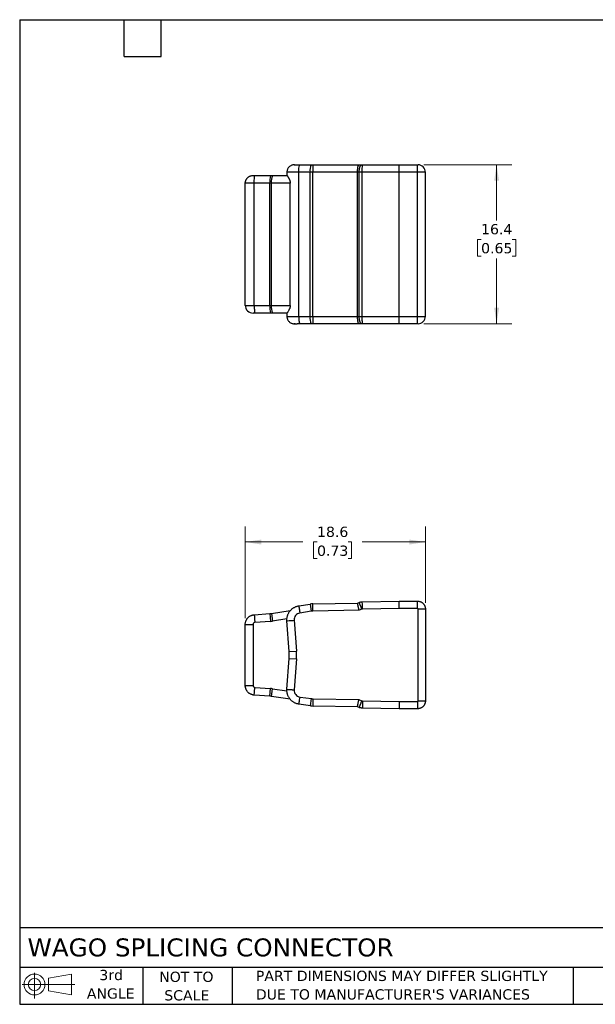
# Model space of a CAD drawing. Header units: millimetres. Extents: x 3 to 137, y 3 to 105.
# Tile 1 of 2: x 3 to 63, y 3 to 105. Entities that reach past the tile are written whole.
import ezdxf

# ---------------------------------------------------------------- set-up
doc = ezdxf.new("R2010")
doc.units = ezdxf.units.MM
doc.header["$LTSCALE"] = 0.5
doc.linetypes.add('SLD-Solid', pattern=[0])
doc.layers.add('TEXT', color=140, linetype='SLD-Solid', lineweight=25)
doc.styles.add('SLDTEXTSTYLE0', font='VERDANA.TTF')
doc.dimstyles.new('SLDDIMSTYLE0', dxfattribs={"dimtxt": 1.079004, "dimasz": 1.651, "dimexe": 0, "dimexo": 0.0625, "dimgap": 0.269751, "dimtad": 0, "dimtih": 1, "dimtoh": 1, "dimrnd": 1e-09, "dimzin": 12, "dimdsep": 46, "dimtxsty": 'SLDTEXTSTYLE0', "dimsah": 1, "dimcen": 0.09, "dimadec": 0, "dimazin": 3, "dimtfac": 1, "dimtofl": 0, "dimtmove": 0, "dimatfit": 3, "dimfxl": 0, "dimfrac": 2, "dimtolj": 1, "dimtzin": 12, "dimarcsym": 0})

# ---------------------------------------------------------------- blocks, each defined once
blk = doc.blocks.new('Block11')
at = {"color": 7, "linetype": 'SLD-Solid', "lineweight": 18}
for p, q in [((1.29, 2.66), (1.29, 0)), ((2.74, 2.08), (5.09, 2.52)), ((2.74, 0.8), (2.74, 2.08)), ((5.09, 2.52), (5.09, 0.37)), ((0, 1.44), (5.44, 1.44)), ((2.74, 0.8), (5.09, 0.37))]:
    blk.add_line(p, q, dxfattribs=at)
for radius in [1.08, 0.643]:
    blk.add_circle((1.29, 1.44), radius, dxfattribs=at)
blk = doc.blocks.new('Block12')
at = {"color": 7, "linetype": 'Continuous'}
blk.add_blockref('Block11', (0, 0), dxfattribs=at)
blk = doc.blocks.new('_D')
at = {"color": 7, "linetype": 'SLD-Solid', "lineweight": 0}
for p, q in [((26.47, 43.01), (26.47, 52.47)), ((45.07, 44.61), (45.07, 52.47)), ((26.47, 50.88), (32.42, 50.88)), ((33.88, 50.88), (33.52, 50.88)), ((33.52, 50.88), (33.52, 49.16)), ((37.09, 50.88), (37.45, 50.88)), ((37.45, 50.88), (37.45, 49.16)), ((45.07, 50.88), (38.55, 50.88)), ((33.52, 49.16), (33.88, 49.16)), ((37.45, 49.16), (37.09, 49.16))]:
    blk.add_line(p, q, dxfattribs=at)
at = {"color": 7, "linetype": 'SLD-Solid', "lineweight": 18}
for points in [[(26.47, 50.88), (28.12, 50.62), (28.12, 51.13)], [(45.07, 50.88), (43.42, 51.13), (43.42, 50.62)]]:
    blk.add_solid(points, dxfattribs=at)
at = {"color": 7, "linetype": 'SLD-Solid', "lineweight": 18, "char_height": 1.058, "attachment_point": 1, "style": 'SLDTEXTSTYLE0'}
for s, insert in [('18.6', (33.88, 52.46)), ('0.73', (33.88, 50.51))]:
    blk.add_mtext(s, dxfattribs=dict(at, insert=insert))
blk = doc.blocks.new('_D_2')
at = {"color": 7, "linetype": 'SLD-Solid', "lineweight": 0}
for p, q in [((44.9, 89.8), (54.01, 89.8)), ((52.42, 89.8), (52.42, 84.06)), ((50.82, 82.1), (50.46, 82.1)), ((50.46, 82.1), (50.46, 80.39)), ((54.03, 82.1), (54.39, 82.1)), ((54.39, 82.1), (54.39, 80.39)), ((50.46, 80.39), (50.82, 80.39)), ((54.39, 80.39), (54.03, 80.39)), ((52.42, 73.4), (52.42, 80.15)), ((44.9, 73.4), (54.01, 73.4))]:
    blk.add_line(p, q, dxfattribs=at)
at = {"color": 7, "linetype": 'SLD-Solid', "lineweight": 18}
for points in [[(52.42, 89.8), (52.17, 88.15), (52.68, 88.15)], [(52.42, 73.4), (52.68, 75.05), (52.17, 75.05)]]:
    blk.add_solid(points, dxfattribs=at)
at = {"color": 7, "linetype": 'SLD-Solid', "lineweight": 18, "char_height": 1.058, "attachment_point": 1, "style": 'SLDTEXTSTYLE0'}
for s, insert in [('16.4', (50.82, 83.69)), ('0.65', (50.82, 81.73))]:
    blk.add_mtext(s, dxfattribs=dict(at, insert=insert))

msp = doc.modelspace()

# ---------------------------------------------------------------- linework, layer by layer
for p, q in [((31.52, 89.797), (31.557, 89.797)), ((32.109, 89.797), (33.273, 89.797)), ((33.273, 89.797), (33.447, 89.797)), ((33.447, 89.797), (38.215, 89.797)), ((38.215, 89.797), (38.512, 89.797)), ((38.566, 89.797), (42.375, 89.797)), ((42.375, 89.797), (44.269, 89.797)), ((27.455, 88.697), (29.064, 88.697)), ((29.064, 88.697), (29.283, 88.697)), ((29.283, 88.697), (30.771, 88.697)), ((30.769, 89.047), (30.769, 88.697)), ((30.772, 89.047), (30.775, 89.047)), ((33.156, 89.047), (31.992, 89.047)), ((31.992, 74.147), (31.992, 89.047)), ((33.434, 89.047), (33.156, 89.047)), ((33.156, 74.147), (33.156, 89.047)), ((38.063, 89.047), (33.434, 89.047)), ((33.434, 74.147), (33.434, 89.047)), ((38.231, 89.047), (38.063, 89.047)), ((38.063, 74.147), (38.063, 89.047)), ((38.231, 74.147), (38.231, 89.047)), ((42.369, 89.047), (38.553, 89.047)), ((38.553, 74.147), (38.553, 89.047)), ((44.269, 89.047), (42.369, 89.047)), ((42.369, 74.147), (42.369, 89.047)), ((44.269, 74.147), (44.269, 89.047)), ((45.069, 87.297), (45.069, 89.047)), ((26.469, 75.297), (26.469, 87.897)), ((29.008, 87.897), (27.399, 87.897)), ((27.399, 75.297), (27.399, 87.897)), ((29.008, 75.297), (29.008, 87.897)), ((29.164, 87.897), (29.008, 87.897)), ((31.115, 87.897), (29.164, 87.897)), ((29.164, 75.297), (29.164, 87.897)), ((31.115, 75.297), (31.115, 87.897)), ((45.067, 87.297), (45.069, 87.297)), ((45.067, 85.497), (45.067, 87.297)), ((45.069, 85.497), (45.069, 87.297)), ((45.069, 85.497), (45.067, 85.497)), ((45.069, 82.497), (45.069, 85.497)), ((45.067, 82.497), (45.069, 82.497)), ((45.067, 80.697), (45.067, 82.497)), ((45.069, 80.697), (45.069, 82.497)), ((45.069, 80.697), (45.067, 80.697)), ((45.069, 77.697), (45.069, 80.697)), ((45.067, 77.697), (45.069, 77.697)), ((45.067, 75.897), (45.067, 77.697)), ((45.069, 75.897), (45.069, 77.697)), ((27.399, 75.297), (29.008, 75.297)), ((29.008, 75.297), (29.164, 75.297)), ((29.164, 75.297), (31.115, 75.297)), ((45.069, 75.897), (45.067, 75.897)), ((45.069, 74.147), (45.069, 75.897)), ((29.064, 74.497), (27.455, 74.497)), ((29.283, 74.497), (29.064, 74.497)), ((30.771, 74.497), (29.283, 74.497)), ((30.769, 74.497), (30.769, 74.147)), ((31.992, 74.147), (33.156, 74.147)), ((33.273, 73.397), (32.109, 73.397)), ((33.156, 74.147), (33.434, 74.147)), ((33.447, 73.397), (33.273, 73.397)), ((33.434, 74.147), (38.063, 74.147)), ((38.215, 73.397), (33.447, 73.397)), ((38.063, 74.147), (38.231, 74.147)), ((38.512, 73.397), (38.215, 73.397)), ((38.553, 74.147), (42.369, 74.147)), ((42.375, 73.397), (38.566, 73.397)), ((42.369, 74.147), (44.269, 74.147)), ((44.269, 73.397), (42.375, 73.397)), ((38.553, 44.71), (42.369, 44.776)), ((42.369, 44.776), (44.269, 44.776)), ((29.164, 43.503), (31.115, 43.795)), ((31.992, 44.287), (33.156, 44.471)), ((33.273, 43.73), (32.109, 43.546)), ((33.156, 44.471), (33.273, 43.73)), ((33.434, 44.495), (38.063, 44.576)), ((33.447, 43.746), (33.434, 44.495)), ((38.215, 43.829), (33.447, 43.746)), ((38.063, 44.576), (38.231, 44.644)), ((38.512, 43.949), (38.215, 43.829)), ((42.375, 44.026), (38.566, 43.96)), ((44.269, 44.026), (42.375, 44.026)), ((44.319, 34.476), (44.319, 43.976)), ((45.069, 43.976), (45.069, 34.476)), ((27.399, 43.374), (29.008, 43.486)), ((29.064, 42.688), (27.455, 42.576)), ((29.008, 43.486), (29.064, 42.688)), ((29.164, 43.503), (29.283, 42.712)), ((30.771, 42.935), (29.283, 42.712)), ((30.995, 39.565), (30.772, 42.753)), ((31.52, 42.806), (31.743, 39.617)), ((26.469, 36.076), (26.469, 42.376)), ((27.269, 42.376), (27.269, 36.076)), ((30.772, 35.678), (30.995, 38.867)), ((30.995, 39.565), (31.743, 39.617)), ((30.995, 38.867), (31.743, 38.815)), ((31.743, 38.815), (31.52, 35.626)), ((27.455, 35.877), (29.064, 35.764)), ((29.008, 34.966), (29.064, 35.764)), ((29.164, 34.949), (29.283, 35.74)), ((29.283, 35.74), (30.77, 35.518)), ((29.008, 34.966), (27.399, 35.079)), ((31.095, 34.661), (29.164, 34.949)), ((32.121, 34.884), (33.295, 34.719)), ((33.19, 33.976), (33.295, 34.719)), ((33.478, 33.956), (33.475, 34.706)), ((33.475, 34.706), (38.199, 34.624)), ((38.199, 34.624), (38.515, 34.503)), ((33.19, 33.976), (32.017, 34.141)), ((38.054, 33.876), (33.469, 33.956)), ((38.246, 33.802), (38.054, 33.876)), ((42.369, 33.676), (38.569, 33.743)), ((38.573, 34.493), (42.375, 34.426)), ((44.269, 33.676), (42.369, 33.676)), ((42.375, 34.426), (44.269, 34.426))]:
    msp.add_line(p, q)
for centre, radius, start, end in [((34.394, 89.237), 1.253, 153.47722, 188.74083), ((43.746, 89.242), 10.314, 176.91618, 181.08413), ((31.917, 88.096), 2.916, 168.10545, 183.91398), ((30.606, 88.093), 1.455, 155.45695, 187.72709), ((31.917, 75.098), 2.916, 176.08602, 191.89455), ((30.606, 75.101), 1.455, 172.27291, 204.54305), ((34.394, 73.957), 1.253, 171.25917, 206.52278), ((44.628, 73.967), 11.196, 179.08013, 182.91956), ((33.469, 42.496), 2, 91, 99), ((33.469, 42.496), 1.25, 91, 99), ((28.869, 45.481), 2, 274, 278.5), ((28.869, 45.481), 2.8, 274, 278.5), ((26.007, 39.216), 5, 356, 4), ((26.007, 39.216), 5.75, 356, 4), ((28.869, 32.971), 2.8, 81.5, 86), ((28.869, 32.971), 2, 81.5, 86), ((33.47, 35.956), 1.25, 261.96864, 270.22615), ((33.47, 35.956), 2, 261.96864, 269.96895)]:
    msp.add_arc(centre, radius, start, end)
for points, knots in [([(31.566, 89.797), (31.563, 89.797), (31.533, 89.797), (31.476, 89.797), (31.379, 89.786), (31.267, 89.757), (31.153, 89.706), (31.042, 89.631), (30.944, 89.536), (30.866, 89.425), (30.811, 89.306), (30.775, 89.179), (30.771, 89.091), (30.769, 89.047)], [0, 0, 0, 0, 0.0101909, 0.1184079, 0.2216362, 0.3035027, 0.3965512, 0.499415, 0.6047436, 0.7051981, 0.8027306, 0.9008314, 1, 1, 1, 1]), ([(31.566, 89.797), (31.577, 89.797), (31.603, 89.797), (31.668, 89.797), (31.756, 89.797), (31.861, 89.797), (31.979, 89.797), (32.065, 89.797), (32.109, 89.797)], [0, 0, 0, 0, 0.1215041, 0.2943421, 0.4672167, 0.6413226, 0.8181956, 1, 1, 1, 1]), ([(38.063, 89.047), (38.063, 89.076), (38.064, 89.134), (38.067, 89.219), (38.072, 89.301), (38.078, 89.378), (38.087, 89.45), (38.096, 89.517), (38.108, 89.579), (38.12, 89.633), (38.134, 89.681), (38.148, 89.722), (38.164, 89.755), (38.18, 89.779), (38.198, 89.794), (38.209, 89.796), (38.215, 89.797)], [0, 0, 0, 0, 0.0739183, 0.1464455, 0.2178471, 0.2883843, 0.358313, 0.4278841, 0.4973428, 0.5669293, 0.6368784, 0.7074206, 0.7787822, 0.8511861, 0.9248525, 1, 1, 1, 1]), ([(42.369, 89.047), (42.369, 89.076), (42.369, 89.134), (42.369, 89.219), (42.369, 89.301), (42.369, 89.378), (42.37, 89.45), (42.37, 89.517), (42.371, 89.578), (42.371, 89.633), (42.372, 89.681), (42.372, 89.722), (42.373, 89.755), (42.374, 89.779), (42.374, 89.794), (42.375, 89.796), (42.375, 89.797)], [0, 0, 0, 0, 0.0745384, 0.147641, 0.2195472, 0.2904962, 0.3607274, 0.4304802, 0.4999939, 0.5695079, 0.6392616, 0.7094942, 0.7804451, 0.8523535, 0.9254588, 1, 1, 1, 1]), ([(44.269, 89.797), (44.276, 89.797), (44.282, 89.797), (44.3, 89.797), (44.31, 89.797), (44.317, 89.797), (44.319, 89.797), (44.319, 89.797)], [0, 0, 0, 0, 0.25, 0.25, 0.75, 0.75, 1, 1, 1, 1]), ([(27.269, 88.697), (27.269, 88.697), (27.274, 88.697), (27.294, 88.697), (27.309, 88.697), (27.362, 88.697), (27.405, 88.697), (27.455, 88.697)], [0, 0, 0, 0, 0.2544286, 0.2544286, 0.5088572, 0.5088572, 1, 1, 1, 1]), ([(30.771, 88.697), (30.773, 88.696), (30.777, 88.695), (30.789, 88.682), (30.805, 88.662), (30.826, 88.634), (30.85, 88.6), (30.877, 88.56), (30.906, 88.515), (30.936, 88.464), (30.967, 88.408), (30.998, 88.348), (31.028, 88.284), (31.056, 88.215), (31.078, 88.148), (31.094, 88.083), (31.106, 88.023), (31.113, 87.961), (31.114, 87.918), (31.115, 87.897)], [0, 0, 0, 0, 0.0622718, 0.1247216, 0.1874364, 0.2504193, 0.313606, 0.3768801, 0.4400874, 0.50305, 0.5655791, 0.6274882, 0.6893049, 0.7513357, 0.8132533, 0.8596403, 0.9060425, 0.9527009, 1, 1, 1, 1]), ([(31.992, 89.047), (31.904, 89.047), (31.728, 89.047), (31.484, 89.047), (31.264, 89.047), (31.077, 89.047), (30.929, 89.047), (30.827, 89.047), (30.773, 89.047), (30.774, 89.047), (30.774, 89.047)], [0, 0, 0, 0, 0.13117, 0.26234, 0.3935099, 0.5246799, 0.6558499, 0.7870199, 0.9181898, 1, 1, 1, 1]), ([(31.115, 75.297), (31.114, 75.273), (31.113, 75.224), (31.102, 75.145), (31.083, 75.061), (31.044, 74.941), (30.979, 74.804), (30.908, 74.683), (30.853, 74.598), (30.813, 74.542), (30.783, 74.505), (30.775, 74.5), (30.771, 74.497)], [0, 0, 0, 0, 0.0544246, 0.1080701, 0.1792848, 0.250792, 0.4121738, 0.5685458, 0.6759804, 0.783748, 0.8916128, 1, 1, 1, 1]), ([(27.455, 74.497), (27.405, 74.497), (27.362, 74.497), (27.309, 74.497), (27.294, 74.497), (27.274, 74.497), (27.269, 74.497), (27.269, 74.497)], [0, 0, 0, 0, 0.4911428, 0.4911428, 0.7455714, 0.7455714, 1, 1, 1, 1]), ([(30.769, 74.147), (30.771, 74.104), (30.775, 74.017), (30.81, 73.891), (30.865, 73.772), (30.94, 73.664), (31.032, 73.572), (31.142, 73.494), (31.255, 73.442), (31.377, 73.409), (31.505, 73.397), (31.626, 73.397), (31.709, 73.397), (31.772, 73.397), (31.814, 73.397), (31.823, 73.397)], [0, 0, 0, 0, 0.0759549, 0.1520489, 0.2285476, 0.3061899, 0.3833346, 0.4589178, 0.5386216, 0.6229797, 0.7314631, 0.8261425, 0.9140307, 0.9811034, 1, 1, 1, 1]), ([(31.33, 73.425), (31.345, 73.42), (31.406, 73.4), (31.471, 73.398), (31.52, 73.397)], [0, 0, 0, 0, 0.23891711, 1, 1, 1, 1]), ([(31.606, 73.397), (31.605, 73.397), (31.579, 73.397), (31.549, 73.397), (31.518, 73.397), (31.52, 73.397), (31.52, 73.397)], [0, 0, 0, 0, 0.0255112, 0.3442307, 0.6677793, 1, 1, 1, 1]), ([(32.109, 73.397), (32.066, 73.397), (31.98, 73.397), (31.883, 73.397), (31.836, 73.397), (31.823, 73.397)], [0, 0, 0, 0, 0.4288686, 0.8461045, 1, 1, 1, 1]), ([(38.215, 73.397), (38.209, 73.398), (38.198, 73.4), (38.18, 73.416), (38.164, 73.44), (38.148, 73.472), (38.134, 73.513), (38.12, 73.561), (38.108, 73.616), (38.096, 73.677), (38.087, 73.744), (38.078, 73.816), (38.072, 73.893), (38.067, 73.975), (38.064, 74.06), (38.063, 74.118), (38.063, 74.147)], [0, 0, 0, 0, 0.0751475, 0.1488139, 0.2212178, 0.2925794, 0.3631216, 0.4330707, 0.5026572, 0.5721159, 0.641687, 0.7116157, 0.7821529, 0.8535545, 0.9260817, 1, 1, 1, 1]), ([(42.375, 73.397), (42.375, 73.398), (42.374, 73.4), (42.374, 73.416), (42.373, 73.44), (42.372, 73.472), (42.372, 73.513), (42.371, 73.561), (42.371, 73.616), (42.37, 73.677), (42.37, 73.744), (42.369, 73.816), (42.369, 73.893), (42.369, 73.975), (42.369, 74.06), (42.369, 74.118), (42.369, 74.147)], [0, 0, 0, 0, 0.0745412, 0.1476465, 0.2195549, 0.2905058, 0.3607384, 0.4304921, 0.5000061, 0.5695198, 0.6392726, 0.7095038, 0.7804528, 0.852359, 0.9254616, 1, 1, 1, 1]), ([(44.319, 73.397), (44.319, 73.397), (44.313, 73.397), (44.299, 73.397), (44.294, 73.397), (44.282, 73.397), (44.276, 73.397), (44.269, 73.397)], [0, 0, 0, 0, 0.5, 0.5, 0.75, 0.75, 1, 1, 1, 1]), ([(42.375, 44.026), (42.375, 44.056), (42.374, 44.114), (42.374, 44.199), (42.373, 44.28), (42.372, 44.357), (42.372, 44.43), (42.371, 44.496), (42.371, 44.558), (42.37, 44.612), (42.37, 44.66), (42.369, 44.701), (42.369, 44.734), (42.369, 44.758), (42.369, 44.773), (42.369, 44.775), (42.369, 44.776)], [0, 0, 0, 0, 0.0745412, 0.1476465, 0.2195549, 0.2905058, 0.3607384, 0.4304921, 0.5000061, 0.5695198, 0.6392726, 0.7095038, 0.7804528, 0.852359, 0.9254616, 1, 1, 1, 1]), ([(38.215, 43.829), (38.209, 43.858), (38.198, 43.916), (38.18, 44), (38.164, 44.082), (38.148, 44.159), (38.134, 44.231), (38.12, 44.297), (38.108, 44.358), (38.096, 44.413), (38.087, 44.461), (38.078, 44.501), (38.072, 44.534), (38.067, 44.558), (38.064, 44.573), (38.063, 44.575), (38.063, 44.576)], [0, 0, 0, 0, 0.0751475, 0.1488139, 0.2212178, 0.2925794, 0.3631216, 0.4330707, 0.5026572, 0.5721159, 0.641687, 0.7116157, 0.7821529, 0.8535545, 0.9260817, 1, 1, 1, 1]), ([(44.319, 43.976), (44.319, 43.99), (44.313, 44.003), (44.299, 44.016), (44.294, 44.02), (44.282, 44.025), (44.276, 44.026), (44.269, 44.026)], [0, 0, 0, 0, 0.5, 0.5, 0.75, 0.75, 1, 1, 1, 1]), ([(32.109, 43.546), (32.019, 43.532), (31.936, 43.501), (31.714, 43.37), (31.603, 43.23), (31.525, 42.984), (31.514, 42.896), (31.52, 42.806)], [0, 0, 0, 0, 0.25, 0.25, 0.75, 0.75, 1, 1, 1, 1]), ([(27.455, 42.576), (27.405, 42.572), (27.362, 42.553), (27.309, 42.499), (27.294, 42.479), (27.274, 42.433), (27.269, 42.407), (27.269, 42.376)], [0, 0, 0, 0, 0.4911428, 0.4911428, 0.7455714, 0.7455714, 1, 1, 1, 1]), ([(27.269, 36.076), (27.269, 36.046), (27.274, 36.02), (27.294, 35.973), (27.309, 35.953), (27.362, 35.9), (27.405, 35.88), (27.455, 35.877)], [0, 0, 0, 0, 0.2544286, 0.2544286, 0.5088572, 0.5088572, 1, 1, 1, 1]), ([(31.52, 35.626), (31.508, 35.443), (31.567, 35.27), (31.728, 35.07), (31.794, 35.013), (31.945, 34.926), (32.03, 34.896), (32.121, 34.884)], [0, 0, 0, 0, 0.5, 0.5, 0.75, 0.75, 1, 1, 1, 1]), ([(38.054, 33.876), (38.054, 33.877), (38.055, 33.879), (38.058, 33.895), (38.062, 33.919), (38.068, 33.951), (38.076, 33.992), (38.086, 34.04), (38.096, 34.094), (38.108, 34.155), (38.121, 34.222), (38.135, 34.294), (38.15, 34.371), (38.166, 34.452), (38.182, 34.537), (38.194, 34.595), (38.199, 34.624)], [0, 0, 0, 0, 0.0739762, 0.146557, 0.2180056, 0.2885809, 0.3585376, 0.4281253, 0.4975889, 0.5671683, 0.6370991, 0.7076124, 0.7789358, 0.8512937, 0.9249083, 1, 1, 1, 1]), ([(38.246, 33.802), (38.246, 33.803), (38.247, 33.805), (38.253, 33.82), (38.261, 33.842), (38.273, 33.873), (38.288, 33.911), (38.305, 33.955), (38.324, 34.007), (38.346, 34.064), (38.37, 34.126), (38.396, 34.194), (38.424, 34.266), (38.453, 34.342), (38.484, 34.421), (38.505, 34.475), (38.515, 34.503)], [0, 0, 0, 0, 0.0745398, 0.1476438, 0.2195511, 0.290501, 0.3607329, 0.4304862, 0.5, 0.5695138, 0.6392671, 0.709499, 0.7804489, 0.8523562, 0.9254602, 1, 1, 1, 1]), ([(38.573, 34.493), (38.573, 34.463), (38.573, 34.403), (38.572, 34.311), (38.572, 34.218), (38.572, 34.126), (38.571, 34.039), (38.57, 33.96), (38.57, 33.892), (38.569, 33.835), (38.569, 33.792), (38.569, 33.763), (38.569, 33.746), (38.569, 33.744), (38.569, 33.743)], [0, 0, 0, 0, 0.0745214, 0.1538875, 0.2371251, 0.3232612, 0.4113234, 0.5003393, 0.5893365, 0.6773427, 0.7633852, 0.8464913, 0.9256875, 1, 1, 1, 1]), ([(42.375, 34.426), (42.375, 34.397), (42.374, 34.339), (42.374, 34.254), (42.373, 34.173), (42.372, 34.095), (42.372, 34.023), (42.371, 33.956), (42.371, 33.895), (42.37, 33.84), (42.37, 33.792), (42.369, 33.751), (42.369, 33.719), (42.369, 33.695), (42.369, 33.679), (42.369, 33.677), (42.369, 33.676)], [0, 0, 0, 0, 0.0745412, 0.1476465, 0.2195549, 0.2905058, 0.3607384, 0.4304921, 0.5000061, 0.5695198, 0.6392726, 0.7095038, 0.7804528, 0.852359, 0.9254616, 1, 1, 1, 1]), ([(44.269, 34.426), (44.276, 34.426), (44.282, 34.428), (44.3, 34.435), (44.31, 34.445), (44.317, 34.463), (44.319, 34.469), (44.319, 34.476)], [0, 0, 0, 0, 0.25, 0.25, 0.75, 0.75, 1, 1, 1, 1])]:
    msp.add_open_spline(points, degree=3, knots=knots)
for points in [[(31.992, 89.047), (31.992, 89.243), (32.017, 89.635), (32.078, 89.797), (32.109, 89.797)], [(38.231, 89.047), (38.232, 89.075), (38.233, 89.131), (38.238, 89.214), (38.247, 89.295), (38.259, 89.373), (38.274, 89.447), (38.292, 89.516), (38.313, 89.579), (38.337, 89.635), (38.363, 89.683), (38.39, 89.724), (38.419, 89.756), (38.45, 89.78), (38.481, 89.794), (38.502, 89.796), (38.512, 89.797)], [(38.512, 89.797), (38.529, 89.797), (38.548, 89.797), (38.566, 89.797)], [(38.553, 89.047), (38.553, 89.243), (38.556, 89.635), (38.563, 89.797), (38.566, 89.797)], [(44.269, 89.047), (44.269, 89.075), (44.269, 89.131), (44.269, 89.214), (44.269, 89.295), (44.269, 89.373), (44.269, 89.447), (44.269, 89.516), (44.269, 89.579), (44.269, 89.635), (44.269, 89.683), (44.269, 89.724), (44.269, 89.756), (44.269, 89.78), (44.269, 89.794), (44.269, 89.796), (44.269, 89.797)], [(45.069, 89.047), (45.069, 89.243), (44.906, 89.635), (44.515, 89.797), (44.319, 89.797)], [(26.469, 87.897), (26.47, 87.927), (26.472, 87.987), (26.487, 88.075), (26.512, 88.162), (26.546, 88.245), (26.59, 88.324), (26.642, 88.397), (26.702, 88.464), (26.769, 88.524), (26.842, 88.576), (26.921, 88.619), (27.004, 88.654), (27.09, 88.679), (27.179, 88.694), (27.239, 88.696), (27.269, 88.697)], [(27.399, 87.897), (27.399, 88.107), (27.411, 88.524), (27.44, 88.697), (27.455, 88.697)], [(38.553, 89.047), (38.525, 89.047), (38.471, 89.047), (38.389, 89.047), (38.309, 89.047), (38.257, 89.047), (38.231, 89.047)], [(45.069, 89.047), (45.068, 89.047), (45.066, 89.047), (45.05, 89.047), (45.025, 89.047), (44.991, 89.047), (44.947, 89.047), (44.895, 89.047), (44.836, 89.047), (44.768, 89.047), (44.695, 89.047), (44.616, 89.047), (44.533, 89.047), (44.447, 89.047), (44.358, 89.047), (44.299, 89.047), (44.269, 89.047)], [(27.399, 87.897), (27.366, 87.897), (27.299, 87.897), (27.202, 87.897), (27.106, 87.897), (27.015, 87.897), (26.928, 87.897), (26.846, 87.897), (26.771, 87.897), (26.703, 87.897), (26.642, 87.897), (26.59, 87.897), (26.546, 87.897), (26.512, 87.897), (26.487, 87.897), (26.472, 87.897), (26.47, 87.897), (26.469, 87.897)], [(26.469, 75.297), (26.47, 75.297), (26.472, 75.297), (26.487, 75.297), (26.512, 75.297), (26.546, 75.297), (26.59, 75.297), (26.642, 75.297), (26.703, 75.297), (26.771, 75.297), (26.846, 75.297), (26.928, 75.297), (27.015, 75.297), (27.106, 75.297), (27.202, 75.297), (27.299, 75.297), (27.366, 75.297), (27.399, 75.297)], [(26.469, 75.297), (26.469, 75.088), (26.642, 74.67), (27.059, 74.497), (27.269, 74.497)], [(27.399, 75.297), (27.399, 75.267), (27.399, 75.207), (27.4, 75.119), (27.402, 75.032), (27.404, 74.949), (27.407, 74.871), (27.411, 74.797), (27.415, 74.73), (27.42, 74.67), (27.425, 74.618), (27.43, 74.575), (27.436, 74.54), (27.442, 74.516), (27.448, 74.5), (27.453, 74.498), (27.455, 74.497)], [(30.772, 74.147), (30.77, 74.147), (30.767, 74.147), (30.774, 74.147), (30.79, 74.147), (30.816, 74.147), (30.851, 74.147), (30.896, 74.147), (30.95, 74.147), (31.012, 74.147), (31.083, 74.147), (31.161, 74.147), (31.246, 74.147), (31.338, 74.147), (31.436, 74.147), (31.54, 74.147), (31.648, 74.147), (31.759, 74.147), (31.874, 74.147), (31.953, 74.147), (31.992, 74.147)], [(31.992, 74.147), (31.992, 74.119), (31.992, 74.063), (31.995, 73.98), (31.998, 73.899), (32.003, 73.821), (32.01, 73.747), (32.017, 73.678), (32.026, 73.616), (32.036, 73.559), (32.047, 73.511), (32.058, 73.47), (32.07, 73.438), (32.083, 73.414), (32.096, 73.4), (32.105, 73.398), (32.109, 73.397)], [(38.231, 74.147), (38.257, 74.147), (38.309, 74.147), (38.389, 74.147), (38.471, 74.147), (38.525, 74.147), (38.553, 74.147)], [(38.512, 73.397), (38.502, 73.398), (38.481, 73.4), (38.45, 73.414), (38.419, 73.438), (38.39, 73.47), (38.363, 73.511), (38.337, 73.559), (38.313, 73.616), (38.292, 73.678), (38.274, 73.747), (38.259, 73.821), (38.247, 73.899), (38.238, 73.98), (38.233, 74.063), (38.232, 74.119), (38.231, 74.147)], [(38.566, 73.397), (38.548, 73.397), (38.529, 73.397), (38.512, 73.397)], [(38.566, 73.397), (38.563, 73.397), (38.556, 73.56), (38.553, 73.951), (38.553, 74.147)], [(44.269, 74.147), (44.299, 74.147), (44.358, 74.147), (44.447, 74.147), (44.533, 74.147), (44.616, 74.147), (44.695, 74.147), (44.768, 74.147), (44.836, 74.147), (44.895, 74.147), (44.947, 74.147), (44.991, 74.147), (45.025, 74.147), (45.05, 74.147), (45.066, 74.147), (45.068, 74.147), (45.069, 74.147)], [(44.269, 73.397), (44.269, 73.398), (44.269, 73.4), (44.269, 73.414), (44.269, 73.438), (44.269, 73.47), (44.269, 73.511), (44.269, 73.559), (44.269, 73.616), (44.269, 73.678), (44.269, 73.747), (44.269, 73.821), (44.269, 73.899), (44.269, 73.98), (44.269, 74.063), (44.269, 74.119), (44.269, 74.147)], [(44.319, 73.397), (44.515, 73.397), (44.906, 73.559), (45.069, 73.951), (45.069, 74.147)], [(38.231, 44.644), (38.257, 44.654), (38.309, 44.673), (38.389, 44.693), (38.471, 44.706), (38.525, 44.708), (38.553, 44.71)], [(38.566, 43.96), (38.563, 44.156), (38.556, 44.547), (38.553, 44.71), (38.553, 44.71)], [(44.269, 44.026), (44.269, 44.054), (44.269, 44.11), (44.269, 44.193), (44.269, 44.274), (44.269, 44.352), (44.269, 44.426), (44.269, 44.495), (44.269, 44.558), (44.269, 44.614), (44.269, 44.663), (44.269, 44.703), (44.269, 44.736), (44.269, 44.759), (44.269, 44.774), (44.269, 44.775), (44.269, 44.776)], [(44.269, 44.776), (44.299, 44.775), (44.358, 44.773), (44.447, 44.758), (44.533, 44.733), (44.616, 44.699), (44.695, 44.655), (44.768, 44.603), (44.836, 44.543), (44.895, 44.476), (44.947, 44.403), (44.991, 44.324), (45.025, 44.241), (45.05, 44.155), (45.066, 44.066), (45.068, 44.006), (45.069, 43.976)], [(30.772, 42.753), (30.77, 42.793), (30.767, 42.873), (30.774, 42.992), (30.79, 43.111), (30.816, 43.228), (30.851, 43.342), (30.896, 43.453), (30.95, 43.56), (31.012, 43.662), (31.083, 43.758), (31.161, 43.849), (31.246, 43.932), (31.338, 44.009), (31.436, 44.077), (31.54, 44.138), (31.648, 44.189), (31.759, 44.232), (31.874, 44.265), (31.953, 44.28), (31.992, 44.287)], [(31.992, 44.287), (31.992, 44.286), (31.992, 44.284), (31.995, 44.27), (31.998, 44.247), (32.003, 44.215), (32.01, 44.175), (32.017, 44.126), (32.026, 44.071), (32.036, 44.009), (32.047, 43.941), (32.058, 43.868), (32.07, 43.791), (32.083, 43.711), (32.096, 43.629), (32.105, 43.574), (32.109, 43.546)], [(38.512, 43.949), (38.502, 43.975), (38.481, 44.027), (38.45, 44.104), (38.419, 44.179), (38.39, 44.251), (38.363, 44.32), (38.337, 44.383), (38.313, 44.442), (38.292, 44.494), (38.274, 44.539), (38.259, 44.577), (38.247, 44.607), (38.238, 44.628), (38.233, 44.642), (38.232, 44.643), (38.231, 44.644)], [(38.566, 43.96), (38.548, 43.959), (38.529, 43.956), (38.512, 43.949)], [(44.319, 43.976), (44.515, 43.976), (44.906, 43.976), (45.069, 43.976), (45.069, 43.976)], [(26.469, 42.376), (26.47, 42.41), (26.472, 42.476), (26.487, 42.575), (26.512, 42.672), (26.546, 42.767), (26.59, 42.857), (26.642, 42.942), (26.703, 43.022), (26.771, 43.095), (26.846, 43.161), (26.928, 43.219), (27.015, 43.269), (27.106, 43.31), (27.202, 43.342), (27.299, 43.364), (27.366, 43.371), (27.399, 43.374)], [(27.399, 43.374), (27.399, 43.373), (27.399, 43.371), (27.4, 43.355), (27.402, 43.331), (27.404, 43.296), (27.407, 43.253), (27.411, 43.201), (27.415, 43.141), (27.42, 43.074), (27.425, 43.001), (27.43, 42.923), (27.436, 42.84), (27.442, 42.754), (27.448, 42.665), (27.453, 42.606), (27.455, 42.576)], [(30.772, 42.753), (30.772, 42.753), (30.934, 42.765), (31.324, 42.792), (31.52, 42.806)], [(26.469, 42.376), (26.469, 42.376), (26.642, 42.376), (27.059, 42.376), (27.269, 42.376)], [(26.469, 36.076), (26.47, 36.076), (26.472, 36.076), (26.487, 36.076), (26.512, 36.076), (26.546, 36.076), (26.59, 36.076), (26.642, 36.076), (26.702, 36.076), (26.769, 36.076), (26.842, 36.076), (26.921, 36.076), (27.004, 36.076), (27.09, 36.076), (27.179, 36.076), (27.239, 36.076), (27.269, 36.076)], [(27.399, 35.079), (27.366, 35.082), (27.299, 35.089), (27.202, 35.111), (27.106, 35.142), (27.015, 35.183), (26.928, 35.233), (26.846, 35.291), (26.771, 35.357), (26.703, 35.431), (26.642, 35.51), (26.59, 35.596), (26.546, 35.686), (26.512, 35.78), (26.487, 35.877), (26.472, 35.976), (26.47, 36.043), (26.469, 36.076)], [(27.399, 35.079), (27.399, 35.079), (27.411, 35.252), (27.44, 35.668), (27.455, 35.877)], [(32.017, 34.141), (31.977, 34.148), (31.898, 34.161), (31.781, 34.193), (31.667, 34.234), (31.557, 34.285), (31.452, 34.344), (31.352, 34.412), (31.258, 34.489), (31.17, 34.572), (31.09, 34.663), (31.018, 34.76), (30.954, 34.863), (30.899, 34.971), (30.854, 35.083), (30.817, 35.198), (30.79, 35.316), (30.774, 35.436), (30.767, 35.557), (30.77, 35.638), (30.772, 35.678)], [(30.772, 35.678), (30.773, 35.678), (30.775, 35.678), (30.79, 35.677), (30.813, 35.675), (30.845, 35.673), (30.886, 35.67), (30.934, 35.667), (30.99, 35.663), (31.053, 35.658), (31.121, 35.654), (31.195, 35.648), (31.273, 35.643), (31.354, 35.637), (31.436, 35.632), (31.492, 35.628), (31.52, 35.626)], [(32.017, 34.141), (32.017, 34.141), (32.039, 34.302), (32.094, 34.689), (32.121, 34.884)], [(38.569, 33.743), (38.541, 33.743), (38.486, 33.745), (38.404, 33.757), (38.324, 33.775), (38.272, 33.793), (38.246, 33.802)], [(38.515, 34.503), (38.533, 34.496), (38.553, 34.492), (38.573, 34.493)], [(45.069, 34.476), (45.068, 34.446), (45.066, 34.386), (45.05, 34.298), (45.025, 34.211), (44.991, 34.128), (44.947, 34.05), (44.895, 33.976), (44.836, 33.909), (44.768, 33.849), (44.695, 33.797), (44.616, 33.754), (44.533, 33.72), (44.447, 33.695), (44.358, 33.679), (44.299, 33.677), (44.269, 33.676)], [(44.269, 34.426), (44.269, 34.23), (44.269, 33.839), (44.269, 33.676), (44.269, 33.676)], [(44.319, 34.476), (44.347, 34.476), (44.403, 34.476), (44.486, 34.476), (44.567, 34.476), (44.645, 34.476), (44.719, 34.476), (44.787, 34.476), (44.85, 34.476), (44.906, 34.476), (44.955, 34.476), (44.996, 34.476), (45.028, 34.476), (45.051, 34.476), (45.066, 34.476), (45.068, 34.476), (45.069, 34.476)]]:
    msp.add_open_spline(points, degree=3)
at = {"layer": 'TEXT'}
for p, q in [((3.175, 104.775), (136.525, 104.775)), ((3.175, 104.775), (3.175, 3.175)), ((13.97, 100.965), (13.97, 104.775)), ((17.78, 100.965), (17.78, 104.775)), ((13.97, 100.965), (17.78, 100.965)), ((136.525, 11.063), (3.175, 11.063)), ((136.525, 6.985), (3.175, 6.985)), ((15.875, 6.985), (15.875, 3.175)), ((25.106, 6.985), (25.106, 3.175)), ((60.323, 6.985), (60.323, 3.175)), ((3.175, 3.175), (136.525, 3.175))]:
    msp.add_line(p, q, dxfattribs=at)

# ---------------------------------------------------------------- block references
msp.add_blockref('Block12', (3.419, 3.777), dxfattribs=at)

# ---------------------------------------------------------------- texts
at = {"layer": 'TEXT', "style": 'SLDTEXTSTYLE0'}
for s, insert, char_height, attachment_point in [('WAGO SPLICING CONNECTOR', (3.983, 9.972), 1.85208, 1), ('3rd', (12.623, 6.73), 1.0583, 2), ('NOT TO', (20.384, 6.543), 1.0583, 2), ('PART DIMENSIONS MAY DIFFER SLIGHTLY ', (27.56, 6.64), 1.05833, 1), ('ANGLE', (12.575, 4.819), 1.0583, 2), ('SCALE', (20.432, 4.632), 1.0583, 2), ("DUE TO MANUFACTURER'S VARIANCES", (27.56, 4.729), 1.05833, 1)]:
    msp.add_mtext(s, dxfattribs=dict(at, insert=insert, char_height=char_height, attachment_point=attachment_point))

# ---------------------------------------------------------------- dimensions: what is measured, and where the dimension line sits
at = {"color": 7, "linetype": 'SLD-Solid', "lineweight": 18}
dim = msp.add_linear_dim(base=(52.422, 89.797), p1=(44.269, 73.397), p2=(44.269, 89.797), angle=90, dimstyle='SLDDIMSTYLE0', dxfattribs=at)
dim.commit()
dim.dimension.update_dxf_attribs({"geometry": '_D_2', "text_midpoint": (52.422, 82.103), "dimtype": 160})
dim = msp.add_linear_dim(base=(26.469, 50.878), p1=(45.069, 43.976), p2=(26.469, 42.376), dimstyle='SLDDIMSTYLE0', dxfattribs=at)
dim.commit()
dim.dimension.update_dxf_attribs({"geometry": '_D', "text_midpoint": (35.482, 50.878), "dimtype": 160})

doc.saveas('drawing.dxf')
